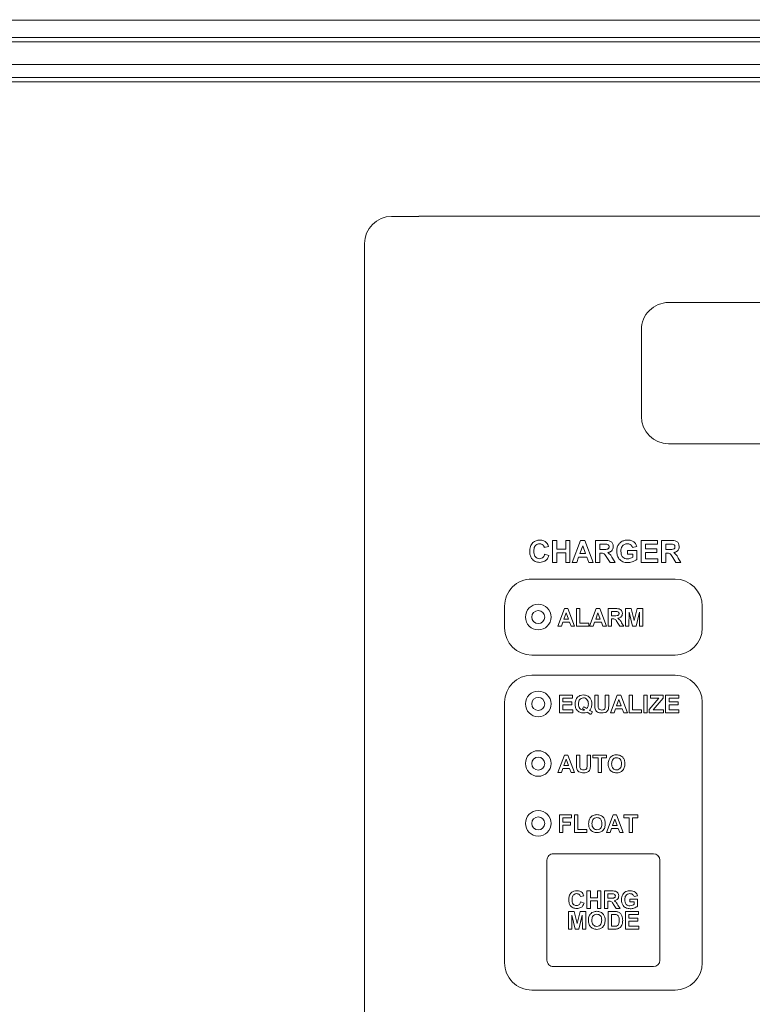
# Model space of a CAD drawing. Header units: inches. Extents: x 0 to 109, y 0 to 85.
# Tile 23 of 60: x 47.06 to 50.43, y 60.87 to 65.4. Entities that reach past the tile are written whole.
import ezdxf

# ---------------------------------------------------------------- set-up
doc = ezdxf.new("R2010")
doc.units = ezdxf.units.IN
doc.header["$MEASUREMENT"] = 0
doc.styles.add('SLDTEXTSTYLE0', font='GOTHIC.TTF', dxfattribs={"width": 0.913})
doc.dimstyles.new('SLDDIMSTYLE0', dxfattribs={"dimtxt": 0.625, "dimasz": 0.65, "dimexe": 0, "dimexo": 0.0625, "dimgap": 0.15625, "dimtad": 0, "dimtih": 1, "dimtoh": 1, "dimrnd": 1e-09, "dimzin": 12, "dimdsep": 46, "dimtxsty": 'SLDTEXTSTYLE0', "dimsah": 1, "dimcen": 0.09, "dimadec": 0, "dimazin": 3, "dimtfac": 1, "dimtofl": 0, "dimtmove": 0, "dimatfit": 3, "dimfxl": 1, "dimfrac": 2, "dimtolj": 1, "dimtzin": 12, "dimarcsym": 0})
doc.dimstyles.new('SLDDIMSTYLE2', dxfattribs={"dimtxt": 0.625, "dimasz": 0.65, "dimexe": 0, "dimexo": 0.0625, "dimgap": 0.15625, "dimtad": 0, "dimtih": 1, "dimtoh": 1, "dimdec": 3, "dimrnd": 1e-09, "dimzin": 4, "dimdsep": 46, "dimtxsty": 'SLDTEXTSTYLE0', "dimblk1": 'NONE', "dimblk2": 'NONE', "dimsah": 1, "dimcen": 0, "dimadec": 0, "dimazin": 1, "dimtfac": 1, "dimtdec": 3, "dimtofl": 0, "dimtmove": 0, "dimatfit": 3, "dimldrblk": 'NONE', "dimfxl": 1, "dimfrac": 2, "dimtolj": 1, "dimtzin": 12, "dimarcsym": 0})

# ---------------------------------------------------------------- blocks, each defined once
blk = doc.blocks.new('_D')
at = {"color": 7, "linetype": 'Continuous', "lineweight": 0, "ltscale": 5}
for p, q in [((39.6763, 61.7881), (39.6763, 71.546)), ((57.9883, 61.7881), (57.9883, 71.546)), ((39.6763, 70.921), (45.7522, 70.921)), ((57.9883, 70.921), (51.2762, 70.921))]:
    blk.add_line(p, q, dxfattribs=at)
for points in [[(39.6763, 70.921), (40.3263, 70.821), (40.3263, 71.021)], [(57.9883, 70.921), (57.3383, 71.021), (57.3383, 70.821)]]:
    blk.add_solid(points, dxfattribs=at)
at = {"color": 7, "linetype": 'Continuous', "lineweight": 0, "ltscale": 5, "char_height": 0.625, "attachment_point": 1, "style": 'SLDTEXTSTYLE0'}
for s, insert in [(' (MTG.)', (48.1155, 71.2637)), ('18.31', (46.0647, 71.2637))]:
    blk.add_mtext(s, dxfattribs=dict(at, insert=insert))
blk = doc.blocks.new('_D_5')
at = {"color": 7, "linetype": 'Continuous', "lineweight": 0, "ltscale": 5}
blk.add_line((59.2861, 62.9704), (60.5361, 62.9704), dxfattribs=at)
at = {"color": 7, "linetype": 'Continuous', "lineweight": 0, "ltscale": 5, "char_height": 0.625, "attachment_point": 1, "style": 'SLDTEXTSTYLE0'}
for s, insert in [('2x', (60.8486, 63.3226)), ('%%c', (61.7105, 63.313)), ('.750', (62.5575, 63.313))]:
    blk.add_mtext(s, dxfattribs=dict(at, insert=insert))
blk = doc.blocks.new('_NONE')

msp = doc.modelspace()

# ---------------------------------------------------------------- linework, layer by layer
at = {"color": 7, "linetype": 'Continuous', "lineweight": 15, "ltscale": 5}
for p, q in [((40.9398, 65.3971), (56.7248, 65.3971)), ((56.7248, 65.3173), (40.9398, 65.3173)), ((42.0298, 65.2973), (56.1798, 65.2973)), ((56.4049, 65.1937), (41.1427, 65.1937)), ((41.0427, 65.1139), (56.4049, 65.1139)), ((56.4049, 65.1339), (41.1427, 65.1339)), ((48.7687, 64.4936), (48.8937, 64.4936)), ((48.8937, 64.4942), (48.8937, 64.4936)), ((54.2687, 64.4936), (48.8937, 64.4942)), ((48.6438, 58.6307), (48.6437, 64.3686)), ((52.9937, 64.0971), (50.0437, 64.0971)), ((49.9187, 63.9721), (49.9187, 63.5721)), ((50.0437, 63.4471), (52.9937, 63.4471)), ((49.5093, 62.9006), (49.5093, 63.0017)), ((49.5093, 63.0017), (49.5288, 63.0017)), ((49.5288, 63.0017), (49.5288, 62.9615)), ((49.5702, 62.9615), (49.5702, 63.0017)), ((49.5702, 63.0017), (49.5897, 63.0017)), ((49.5897, 63.0017), (49.5897, 62.9006)), ((49.6001, 62.9006), (49.6383, 63.0017)), ((49.6383, 63.0017), (49.6589, 63.0017)), ((49.6589, 63.0017), (49.6973, 62.9006)), ((49.7077, 62.9006), (49.7077, 63.0017)), ((49.7077, 63.0017), (49.7501, 63.0017)), ((49.7436, 62.9849), (49.7271, 62.9849)), ((49.7271, 62.9849), (49.7271, 62.9602)), ((49.9177, 63.0017), (49.9929, 63.0017)), ((49.9177, 62.9006), (49.9177, 63.0017)), ((49.9929, 62.9849), (49.9371, 62.9849)), ((49.9371, 62.9849), (49.9371, 62.9628)), ((49.9929, 63.0017), (49.9929, 62.9849)), ((50.011, 62.9006), (50.011, 63.0017)), ((50.011, 63.0017), (50.0534, 63.0017)), ((50.047, 62.9849), (50.0304, 62.9849)), ((50.0304, 62.9849), (50.0304, 62.9602)), ((49.4912, 62.9732), (49.4717, 62.9693)), ((49.473, 62.9382), (49.4925, 62.9317)), ((49.5288, 62.9615), (49.5702, 62.9615)), ((49.5702, 62.9447), (49.5288, 62.9447)), ((49.5288, 62.9447), (49.5288, 62.9006)), ((49.5702, 62.9006), (49.5702, 62.9447)), ((49.6487, 62.9771), (49.6354, 62.9408)), ((49.6354, 62.9408), (49.662, 62.9408)), ((49.662, 62.9408), (49.6487, 62.9771)), ((49.7271, 62.9602), (49.7428, 62.9602)), ((49.7315, 62.9434), (49.7271, 62.9434)), ((49.7271, 62.9434), (49.7271, 62.9006)), ((49.8541, 62.9382), (49.8541, 62.9551)), ((49.8541, 62.9551), (49.8982, 62.9551)), ((49.8788, 62.9382), (49.8541, 62.9382)), ((49.8969, 62.9732), (49.8775, 62.9693)), ((49.8788, 62.925), (49.8788, 62.9382)), ((49.8982, 62.9551), (49.8982, 62.9144)), ((49.9371, 62.9628), (49.989, 62.9628)), ((49.989, 62.946), (49.9371, 62.946)), ((49.9371, 62.946), (49.9371, 62.9175)), ((49.989, 62.9628), (49.989, 62.946)), ((50.0304, 62.9602), (50.0461, 62.9602)), ((50.0348, 62.9434), (50.0304, 62.9434)), ((50.0304, 62.9434), (50.0304, 62.9006)), ((49.5288, 62.9006), (49.5093, 62.9006)), ((49.5897, 62.9006), (49.5702, 62.9006)), ((49.6208, 62.9006), (49.6001, 62.9006)), ((49.6293, 62.9239), (49.6208, 62.9006)), ((49.6681, 62.9239), (49.6293, 62.9239)), ((49.6767, 62.9006), (49.6681, 62.9239)), ((49.6973, 62.9006), (49.6767, 62.9006)), ((49.7271, 62.9006), (49.7077, 62.9006)), ((49.7744, 62.9006), (49.76, 62.9236)), ((49.7971, 62.9006), (49.7744, 62.9006)), ((49.7849, 62.9206), (49.7971, 62.9006)), ((49.9942, 62.9006), (49.9177, 62.9006)), ((49.9371, 62.9175), (49.9942, 62.9175)), ((49.9942, 62.9175), (49.9942, 62.9006)), ((50.0304, 62.9006), (50.011, 62.9006)), ((50.0777, 62.9006), (50.0633, 62.9236)), ((50.1005, 62.9006), (50.0777, 62.9006)), ((50.0882, 62.9206), (50.1005, 62.9006)), ((50.0737, 62.8237), (49.4137, 62.8237)), ((49.2887, 62.6987), (49.2887, 62.5987)), ((49.5336, 62.6068), (49.5642, 62.6877)), ((49.5725, 62.668), (49.5619, 62.6389)), ((49.5642, 62.6877), (49.5806, 62.6877)), ((49.5831, 62.6389), (49.5725, 62.668)), ((49.5806, 62.6877), (49.6114, 62.6068)), ((49.6197, 62.6877), (49.6352, 62.6877)), ((49.6197, 62.6068), (49.6197, 62.6877)), ((49.6352, 62.6877), (49.6352, 62.6203)), ((49.6798, 62.6068), (49.7104, 62.6877)), ((49.7187, 62.668), (49.7081, 62.6389)), ((49.7104, 62.6877), (49.7269, 62.6877)), ((49.7293, 62.6389), (49.7187, 62.668)), ((49.7269, 62.6877), (49.7576, 62.6068)), ((49.7659, 62.6068), (49.7659, 62.6877)), ((49.7659, 62.6877), (49.7998, 62.6877)), ((49.7947, 62.6742), (49.7814, 62.6742)), ((49.7814, 62.6742), (49.7814, 62.6545)), ((49.8457, 62.6068), (49.8457, 62.6877)), ((49.8457, 62.6877), (49.8721, 62.6877)), ((49.8618, 62.6705), (49.8613, 62.6068)), ((49.877, 62.6068), (49.8618, 62.6705)), ((49.8721, 62.6877), (49.8857, 62.6325)), ((49.8857, 62.6325), (49.8993, 62.6877)), ((49.9095, 62.6705), (49.8943, 62.6068)), ((49.8993, 62.6877), (49.9256, 62.6877)), ((49.91, 62.6068), (49.9095, 62.6705)), ((49.9256, 62.6877), (49.9256, 62.6068)), ((50.1987, 62.5987), (50.1987, 62.6987)), ((49.557, 62.6255), (49.5502, 62.6068)), ((49.588, 62.6255), (49.557, 62.6255)), ((49.5619, 62.6389), (49.5831, 62.6389)), ((49.5949, 62.6068), (49.588, 62.6255)), ((49.6352, 62.6203), (49.6767, 62.6203)), ((49.6767, 62.6203), (49.6767, 62.6068)), ((49.7032, 62.6255), (49.6964, 62.6068)), ((49.7343, 62.6255), (49.7032, 62.6255)), ((49.7081, 62.6389), (49.7293, 62.6389)), ((49.7411, 62.6068), (49.7343, 62.6255)), ((49.7814, 62.6545), (49.794, 62.6545)), ((49.7849, 62.641), (49.7814, 62.641)), ((49.7814, 62.641), (49.7814, 62.6068)), ((49.8193, 62.6068), (49.8078, 62.6252)), ((49.8276, 62.6228), (49.8374, 62.6068)), ((49.5502, 62.6068), (49.5336, 62.6068)), ((49.6114, 62.6068), (49.5949, 62.6068)), ((49.6767, 62.6068), (49.6197, 62.6068)), ((49.6964, 62.6068), (49.6798, 62.6068)), ((49.7576, 62.6068), (49.7411, 62.6068)), ((49.7814, 62.6068), (49.7659, 62.6068)), ((49.8374, 62.6068), (49.8193, 62.6068)), ((49.8613, 62.6068), (49.8457, 62.6068)), ((49.8943, 62.6068), (49.877, 62.6068)), ((49.9256, 62.6068), (49.91, 62.6068)), ((49.4137, 62.4737), (50.0737, 62.4737)), ((50.0737, 62.3812), (49.4137, 62.3812)), ((49.2887, 62.2562), (49.2887, 61.0562)), ((49.5419, 62.208), (49.5419, 62.2889)), ((49.5419, 62.2889), (49.602, 62.2889)), ((49.602, 62.2754), (49.5574, 62.2754)), ((49.5574, 62.2754), (49.5574, 62.2578)), ((49.5574, 62.2578), (49.5989, 62.2578)), ((49.5989, 62.2578), (49.5989, 62.2443)), ((49.602, 62.2889), (49.602, 62.2754)), ((49.7037, 62.2889), (49.7192, 62.2889)), ((49.7037, 62.2459), (49.7037, 62.2889)), ((49.7192, 62.2889), (49.7192, 62.245)), ((49.7524, 62.244), (49.7524, 62.2889)), ((49.7524, 62.2889), (49.768, 62.2889)), ((49.768, 62.2889), (49.768, 62.2466)), ((49.7763, 62.208), (49.8068, 62.2889)), ((49.8151, 62.2692), (49.8046, 62.2401)), ((49.8068, 62.2889), (49.8233, 62.2889)), ((49.8258, 62.2401), (49.8151, 62.2692)), ((49.8233, 62.2889), (49.854, 62.208)), ((49.8623, 62.2889), (49.8779, 62.2889)), ((49.8623, 62.208), (49.8623, 62.2889)), ((49.8779, 62.2889), (49.8779, 62.2215)), ((49.9297, 62.208), (49.9297, 62.2889)), ((49.9297, 62.2889), (49.9453, 62.2889)), ((49.9453, 62.2889), (49.9453, 62.208)), ((49.9546, 62.2225), (49.9993, 62.2754)), ((49.9598, 62.2754), (49.9598, 62.2889)), ((49.9598, 62.2889), (50.0189, 62.2889)), ((49.9993, 62.2754), (49.9598, 62.2754)), ((50.0189, 62.2754), (49.9734, 62.2215)), ((50.0189, 62.2889), (50.0189, 62.2754)), ((50.0303, 62.2889), (50.0905, 62.2889)), ((50.0303, 62.208), (50.0303, 62.2889)), ((50.0905, 62.2754), (50.0459, 62.2754)), ((50.0459, 62.2754), (50.0459, 62.2578)), ((50.0459, 62.2578), (50.0874, 62.2578)), ((50.0874, 62.2578), (50.0874, 62.2443)), ((50.0905, 62.2889), (50.0905, 62.2754)), ((50.1987, 61.0562), (50.1987, 62.2562)), ((49.5989, 62.2443), (49.5574, 62.2443)), ((49.5574, 62.2443), (49.5574, 62.2215)), ((49.5574, 62.2215), (49.6031, 62.2215)), ((49.6031, 62.2215), (49.6031, 62.208)), ((49.6477, 62.2256), (49.6522, 62.235)), ((49.6933, 62.2121), (49.6873, 62.2007)), ((49.7997, 62.2267), (49.7929, 62.208)), ((49.8307, 62.2267), (49.7997, 62.2267)), ((49.8046, 62.2401), (49.8258, 62.2401)), ((49.8375, 62.208), (49.8307, 62.2267)), ((49.8779, 62.2215), (49.9194, 62.2215)), ((49.9194, 62.2215), (49.9194, 62.208)), ((49.9546, 62.208), (49.9546, 62.2225)), ((49.9734, 62.2215), (50.02, 62.2215)), ((50.02, 62.2215), (50.02, 62.208)), ((50.0874, 62.2443), (50.0459, 62.2443)), ((50.0459, 62.2443), (50.0459, 62.2215)), ((50.0459, 62.2215), (50.0915, 62.2215)), ((50.0915, 62.2215), (50.0915, 62.208)), ((49.6031, 62.208), (49.5419, 62.208)), ((49.7929, 62.208), (49.7763, 62.208)), ((49.854, 62.208), (49.8375, 62.208)), ((49.9194, 62.208), (49.8623, 62.208)), ((49.9453, 62.208), (49.9297, 62.208)), ((50.02, 62.208), (49.9546, 62.208)), ((50.0915, 62.208), (50.0303, 62.208)), ((49.5336, 61.9324), (49.5642, 62.0133)), ((49.5725, 61.9936), (49.5619, 61.9645)), ((49.5642, 62.0133), (49.5806, 62.0133)), ((49.5831, 61.9645), (49.5725, 61.9936)), ((49.5806, 62.0133), (49.6114, 61.9324)), ((49.6197, 62.0133), (49.6352, 62.0133)), ((49.6197, 61.9703), (49.6197, 62.0133)), ((49.6352, 62.0133), (49.6352, 61.9694)), ((49.6684, 61.9684), (49.6684, 62.0133)), ((49.6684, 62.0133), (49.684, 62.0133)), ((49.684, 62.0133), (49.684, 61.971)), ((49.6954, 61.9998), (49.6954, 62.0133)), ((49.6954, 62.0133), (49.7586, 62.0133)), ((49.7192, 61.9998), (49.6954, 61.9998)), ((49.7192, 61.9324), (49.7192, 61.9998)), ((49.7586, 61.9998), (49.7348, 61.9998)), ((49.7348, 61.9998), (49.7348, 61.9324)), ((49.7586, 62.0133), (49.7586, 61.9998)), ((49.557, 61.9511), (49.5502, 61.9324)), ((49.588, 61.9511), (49.557, 61.9511)), ((49.5619, 61.9645), (49.5831, 61.9645)), ((49.5949, 61.9324), (49.588, 61.9511)), ((49.5502, 61.9324), (49.5336, 61.9324)), ((49.6114, 61.9324), (49.5949, 61.9324)), ((49.7348, 61.9324), (49.7192, 61.9324)), ((49.5419, 61.6568), (49.5419, 61.7377)), ((49.5419, 61.7377), (49.5968, 61.7377)), ((49.5968, 61.7242), (49.5574, 61.7242)), ((49.5574, 61.7242), (49.5574, 61.7045)), ((49.5968, 61.7377), (49.5968, 61.7242)), ((49.6103, 61.6568), (49.6103, 61.7377)), ((49.6103, 61.7377), (49.6259, 61.7377)), ((49.6259, 61.7377), (49.6259, 61.6703)), ((49.7576, 61.6568), (49.7882, 61.7377)), ((49.7965, 61.718), (49.7859, 61.6889)), ((49.7882, 61.7377), (49.8047, 61.7377)), ((49.8071, 61.6889), (49.7965, 61.718)), ((49.8047, 61.7377), (49.8354, 61.6568)), ((49.8385, 61.7242), (49.8385, 61.7377)), ((49.8385, 61.7377), (49.9017, 61.7377)), ((49.8623, 61.7242), (49.8385, 61.7242)), ((49.8623, 61.6568), (49.8623, 61.7242)), ((49.9017, 61.7242), (49.8779, 61.7242)), ((49.8779, 61.7242), (49.8779, 61.6568)), ((49.9017, 61.7377), (49.9017, 61.7242)), ((49.5574, 61.7045), (49.5917, 61.7045)), ((49.5917, 61.691), (49.5574, 61.691)), ((49.5574, 61.691), (49.5574, 61.6568)), ((49.5917, 61.7045), (49.5917, 61.691)), ((49.6259, 61.6703), (49.6674, 61.6703)), ((49.6674, 61.6703), (49.6674, 61.6568)), ((49.781, 61.6755), (49.7742, 61.6568)), ((49.8121, 61.6755), (49.781, 61.6755)), ((49.7859, 61.6889), (49.8071, 61.6889)), ((49.8189, 61.6568), (49.8121, 61.6755)), ((49.5574, 61.6568), (49.5419, 61.6568)), ((49.6674, 61.6568), (49.6103, 61.6568)), ((49.7742, 61.6568), (49.7576, 61.6568)), ((49.8354, 61.6568), (49.8189, 61.6568)), ((49.8779, 61.6568), (49.8623, 61.6568)), ((49.9737, 61.5587), (49.5137, 61.5587)), ((49.4837, 61.5287), (49.4837, 61.0687)), ((50.0037, 61.0687), (50.0037, 61.5287)), ((49.6535, 61.3645), (49.638, 61.3614)), ((49.668, 61.3064), (49.668, 61.3873)), ((49.668, 61.3873), (49.6836, 61.3873)), ((49.6836, 61.3873), (49.6836, 61.3551)), ((49.6836, 61.3551), (49.7168, 61.3551)), ((49.7168, 61.3551), (49.7168, 61.3873)), ((49.7168, 61.3873), (49.7323, 61.3873)), ((49.7323, 61.3873), (49.7323, 61.3064)), ((49.7489, 61.3064), (49.7489, 61.3873)), ((49.7489, 61.3873), (49.7829, 61.3873)), ((49.7777, 61.3738), (49.7645, 61.3738)), ((49.7645, 61.3738), (49.7645, 61.3541)), ((49.7645, 61.3541), (49.777, 61.3541)), ((49.8661, 61.3365), (49.8661, 61.35)), ((49.8661, 61.35), (49.9014, 61.35)), ((49.9003, 61.3645), (49.8848, 61.3614)), ((49.9014, 61.35), (49.9014, 61.3175)), ((49.639, 61.3365), (49.6546, 61.3313)), ((49.6836, 61.3064), (49.668, 61.3064)), ((49.7168, 61.3417), (49.6836, 61.3417)), ((49.6836, 61.3417), (49.6836, 61.3064)), ((49.7168, 61.3064), (49.7168, 61.3417)), ((49.7323, 61.3064), (49.7168, 61.3064)), ((49.7645, 61.3064), (49.7489, 61.3064)), ((49.768, 61.3406), (49.7645, 61.3406)), ((49.7645, 61.3406), (49.7645, 61.3064)), ((49.8023, 61.3064), (49.7908, 61.3248)), ((49.8205, 61.3064), (49.8023, 61.3064)), ((49.8107, 61.3224), (49.8205, 61.3064)), ((49.8858, 61.3365), (49.8661, 61.3365)), ((49.8858, 61.3259), (49.8858, 61.3365)), ((49.5825, 61.2117), (49.5825, 61.2926)), ((49.5825, 61.2926), (49.6088, 61.2926)), ((49.5986, 61.2754), (49.598, 61.2117)), ((49.6137, 61.2117), (49.5986, 61.2754)), ((49.6088, 61.2926), (49.6224, 61.2374)), ((49.6224, 61.2374), (49.636, 61.2926)), ((49.6463, 61.2754), (49.6311, 61.2117)), ((49.636, 61.2926), (49.6623, 61.2926)), ((49.6468, 61.2117), (49.6463, 61.2754)), ((49.6623, 61.2926), (49.6623, 61.2117)), ((49.765, 61.2926), (49.7947, 61.2926)), ((49.765, 61.2117), (49.765, 61.2926)), ((49.7883, 61.2791), (49.7806, 61.2791)), ((49.7806, 61.2791), (49.7806, 61.2252)), ((49.8459, 61.2926), (49.906, 61.2926)), ((49.8459, 61.2117), (49.8459, 61.2926)), ((49.906, 61.2791), (49.8615, 61.2791)), ((49.8615, 61.2791), (49.8615, 61.2615)), ((49.8615, 61.2615), (49.9029, 61.2615)), ((49.9029, 61.2615), (49.9029, 61.248)), ((49.906, 61.2926), (49.906, 61.2791)), ((49.7806, 61.2252), (49.7934, 61.2252)), ((49.9029, 61.248), (49.8615, 61.248)), ((49.8615, 61.248), (49.8615, 61.2252)), ((49.8615, 61.2252), (49.9071, 61.2252)), ((49.9071, 61.2252), (49.9071, 61.2117)), ((49.598, 61.2117), (49.5825, 61.2117)), ((49.6311, 61.2117), (49.6137, 61.2117)), ((49.6623, 61.2117), (49.6468, 61.2117)), ((49.7955, 61.2117), (49.765, 61.2117)), ((49.9071, 61.2117), (49.8459, 61.2117)), ((49.5137, 61.0387), (49.9737, 61.0387)), ((49.4137, 60.9312), (50.0737, 60.9312))]:
    msp.add_line(p, q, dxfattribs=at)
at = {"color": 7, "linetype": 'Continuous', "lineweight": 15, "ltscale": 25}
for centre, radius in [((49.4437, 62.6487), 0.059), ((49.4437, 62.6487), 0.03), ((49.4437, 62.2487), 0.059), ((49.4437, 62.2487), 0.03), ((49.4437, 61.9743), 0.059), ((49.4437, 61.9737), 0.03), ((49.4437, 61.6987), 0.059), ((49.4437, 61.6987), 0.03)]:
    msp.add_circle(centre, radius, dxfattribs=at)
for centre, radius, start, end in [((48.7687, 64.3686), 0.125, 90.0063, 180.0004), ((50.0437, 63.9721), 0.125, 90.0004, 180.0004), ((50.0437, 63.5721), 0.125, 180.0004, 270.0004), ((49.4137, 62.6987), 0.125, 90.0008, 180.0008), ((50.0737, 62.6987), 0.125, 0.0008, 90.0008), ((49.4137, 62.5987), 0.125, 180.0008, 270.0008), ((50.0737, 62.5987), 0.125, 270.0008, 0.0008), ((49.4137, 62.2562), 0.125, 90.0008, 180.0004), ((50.0737, 62.2562), 0.125, 0.0008, 90.0008), ((49.5137, 61.5287), 0.03, 90.0004, 180.0004), ((49.9737, 61.5287), 0.03, 0.0008, 90.0004), ((49.4137, 61.0562), 0.125, 180.0004, 270.0008), ((49.5137, 61.0687), 0.03, 180.0004, 270.0008), ((49.9737, 61.0687), 0.03, 270.0008, 0.0008), ((50.0737, 61.0562), 0.125, 270.0008, 0.0008)]:
    msp.add_arc(centre, radius, start, end, dxfattribs=at)
at = {"color": 7, "linetype": 'Continuous', "lineweight": 15, "ltscale": 5}
for points, knots in [([(49.4043, 62.9509), (49.4048, 62.9584), (49.4057, 62.9732), (49.417, 62.9914), (49.4336, 63.0017), (49.4453, 63.0026), (49.4511, 63.003)], [0, 0, 0, 0, 0.280688, 0.559622, 0.779535, 1, 1, 1, 1]), ([(49.4498, 62.9862), (49.4467, 62.9859), (49.4407, 62.9855), (49.4327, 62.9807), (49.4246, 62.9701), (49.4241, 62.9597), (49.4238, 62.9524)], [0, 0, 0, 0, 0.18715, 0.37398, 0.560738, 1, 1, 1, 1]), ([(49.4717, 62.9693), (49.4708, 62.972), (49.469, 62.9774), (49.4631, 62.9828), (49.4564, 62.9858), (49.452, 62.986), (49.4498, 62.9862)], [0, 0, 0, 0, 0.27983, 0.559275, 0.779493, 1, 1, 1, 1]), ([(49.4511, 63.003), (49.4573, 63.0026), (49.4684, 63.0018), (49.4771, 62.995), (49.4809, 62.992)], [0, 0, 0, 0, 0.559913, 1, 1, 1, 1]), ([(49.4809, 62.992), (49.4835, 62.9888), (49.4881, 62.9832), (49.4902, 62.9763), (49.4912, 62.9732)], [0, 0, 0, 0, 0.55896, 1, 1, 1, 1]), ([(49.7591, 62.9845), (49.7562, 62.9847), (49.7511, 62.9849), (49.7459, 62.9849), (49.7436, 62.9849)], [0, 0, 0, 0, 0.559921, 1, 1, 1, 1]), ([(49.7501, 63.0017), (49.7547, 63.0017), (49.7638, 63.0015), (49.7755, 62.9991), (49.7827, 62.993), (49.7879, 62.9853), (49.7888, 62.9783), (49.7893, 62.9737)], [0, 0, 0, 0, 0.2511382, 0.5005379, 0.6257426, 0.7510544, 1, 1, 1, 1]), ([(49.7699, 62.9728), (49.7697, 62.9745), (49.7695, 62.9778), (49.7658, 62.9828), (49.7616, 62.9839), (49.7591, 62.9845)], [0, 0, 0, 0, 0.281084, 0.561281, 1, 1, 1, 1]), ([(49.8049, 62.9515), (49.8052, 62.9567), (49.8059, 62.9672), (49.8115, 62.9809), (49.82, 62.9916), (49.827, 62.9959), (49.8305, 62.998)], [0, 0, 0, 0, 0.280146, 0.55998, 0.779944, 1, 1, 1, 1]), ([(49.8542, 62.9862), (49.8494, 62.9857), (49.8397, 62.9848), (49.8292, 62.9753), (49.8248, 62.9636), (49.8245, 62.9561), (49.8243, 62.9523)], [0, 0, 0, 0, 0.279802, 0.558331, 0.778826, 1, 1, 1, 1]), ([(49.8305, 62.998), (49.8349, 62.9997), (49.8426, 63.0027), (49.8508, 63.0029), (49.8544, 63.003)], [0, 0, 0, 0, 0.559238, 1, 1, 1, 1]), ([(49.8775, 62.9693), (49.8764, 62.9721), (49.8744, 62.9775), (49.8681, 62.983), (49.861, 62.9858), (49.8565, 62.9861), (49.8542, 62.9862)], [0, 0, 0, 0, 0.279821, 0.559279, 0.779466, 1, 1, 1, 1]), ([(49.8544, 63.003), (49.8598, 63.0028), (49.8704, 63.0023), (49.8842, 62.9958), (49.8933, 62.9853), (49.8957, 62.9772), (49.8969, 62.9732)], [0, 0, 0, 0, 0.280674, 0.55986, 0.779759, 1, 1, 1, 1]), ([(50.0624, 62.9845), (50.0595, 62.9847), (50.0544, 62.9849), (50.0492, 62.9849), (50.047, 62.9849)], [0, 0, 0, 0, 0.559921, 1, 1, 1, 1]), ([(50.0534, 63.0017), (50.058, 63.0017), (50.0672, 63.0015), (50.0789, 62.9991), (50.086, 62.993), (50.0913, 62.9853), (50.0921, 62.9783), (50.0927, 62.9737)], [0, 0, 0, 0, 0.251138, 0.500538, 0.625743, 0.751054, 1, 1, 1, 1]), ([(50.0732, 62.9728), (50.0731, 62.9745), (50.0728, 62.9778), (50.0691, 62.9828), (50.065, 62.9839), (50.0624, 62.9845)], [0, 0, 0, 0, 0.281084, 0.561281, 1, 1, 1, 1]), ([(49.4504, 62.9006), (49.4432, 62.9014), (49.4288, 62.903), (49.413, 62.9169), (49.4053, 62.934), (49.4046, 62.9453), (49.4043, 62.9509)], [0, 0, 0, 0, 0.2795713, 0.5587081, 0.7790526, 1, 1, 1, 1]), ([(49.4238, 62.9524), (49.4239, 62.9478), (49.4242, 62.9386), (49.4289, 62.9262), (49.4387, 62.9186), (49.446, 62.9178), (49.4496, 62.9175)], [0, 0, 0, 0, 0.281346, 0.560537, 0.780083, 1, 1, 1, 1]), ([(49.4496, 62.9175), (49.4528, 62.9178), (49.4592, 62.9184), (49.4688, 62.9255), (49.4714, 62.9334), (49.473, 62.9382)], [0, 0, 0, 0, 0.280473, 0.560455, 1, 1, 1, 1]), ([(49.76, 62.9236), (49.758, 62.9263), (49.7539, 62.9319), (49.7482, 62.9399), (49.7396, 62.9434), (49.7342, 62.9434), (49.7315, 62.9434)], [0, 0, 0, 0, 0.280952, 0.561253, 0.779439, 1, 1, 1, 1]), ([(49.7428, 62.9602), (49.7485, 62.96), (49.7556, 62.9598), (49.764, 62.962), (49.7674, 62.9647), (49.7696, 62.9685), (49.7698, 62.9714), (49.7699, 62.9728)], [0, 0, 0, 0, 0.5009076, 0.6257176, 0.7503646, 0.8750206, 1, 1, 1, 1]), ([(49.7893, 62.9737), (49.789, 62.9698), (49.7883, 62.962), (49.7817, 62.9528), (49.773, 62.9477), (49.767, 62.9465), (49.764, 62.9459)], [0, 0, 0, 0, 0.279943, 0.558974, 0.779184, 1, 1, 1, 1]), ([(49.764, 62.9459), (49.7687, 62.9419), (49.7773, 62.9347), (49.7825, 62.9249), (49.7849, 62.9206)], [0, 0, 0, 0, 0.558188, 1, 1, 1, 1]), ([(49.8555, 62.8993), (49.8478, 62.9), (49.8325, 62.9014), (49.8147, 62.9153), (49.8063, 62.9335), (49.8054, 62.9455), (49.8049, 62.9515)], [0, 0, 0, 0, 0.280091, 0.558748, 0.779191, 1, 1, 1, 1]), ([(49.8243, 62.9523), (49.8246, 62.9474), (49.825, 62.9375), (49.8315, 62.9247), (49.8424, 62.9172), (49.8502, 62.9165), (49.8541, 62.9162)], [0, 0, 0, 0, 0.281036, 0.560006, 0.779769, 1, 1, 1, 1]), ([(50.0633, 62.9236), (50.0613, 62.9263), (50.0572, 62.9319), (50.0515, 62.9399), (50.043, 62.9434), (50.0375, 62.9434), (50.0348, 62.9434)], [0, 0, 0, 0, 0.280952, 0.561253, 0.779439, 1, 1, 1, 1]), ([(50.0461, 62.9602), (50.0518, 62.96), (50.059, 62.9598), (50.0673, 62.962), (50.0708, 62.9647), (50.073, 62.9685), (50.0731, 62.9714), (50.0732, 62.9728)], [0, 0, 0, 0, 0.5009076, 0.6257176, 0.7503646, 0.8750206, 1, 1, 1, 1]), ([(50.0927, 62.9737), (50.0923, 62.9698), (50.0917, 62.962), (50.0851, 62.9528), (50.0763, 62.9477), (50.0703, 62.9465), (50.0673, 62.9459)], [0, 0, 0, 0, 0.279943, 0.558974, 0.779184, 1, 1, 1, 1]), ([(50.0673, 62.9459), (50.0721, 62.9419), (50.0806, 62.9347), (50.0859, 62.9249), (50.0882, 62.9206)], [0, 0, 0, 0, 0.558188, 1, 1, 1, 1]), ([(49.4925, 62.9317), (49.4907, 62.9267), (49.4871, 62.9167), (49.4728, 62.9029), (49.4589, 62.9015), (49.4504, 62.9006)], [0, 0, 0, 0, 0.281276, 0.561399, 1, 1, 1, 1]), ([(49.8541, 62.9162), (49.8591, 62.9168), (49.868, 62.9179), (49.8755, 62.9228), (49.8788, 62.925)], [0, 0, 0, 0, 0.559098, 1, 1, 1, 1]), ([(49.8982, 62.9144), (49.8909, 62.9097), (49.8779, 62.9011), (49.8624, 62.8999), (49.8555, 62.8993)], [0, 0, 0, 0, 0.558963, 1, 1, 1, 1]), ([(49.794, 62.6545), (49.7985, 62.6543), (49.8043, 62.6542), (49.8109, 62.6559), (49.8137, 62.6581), (49.8154, 62.6611), (49.8156, 62.6634), (49.8157, 62.6646)], [0, 0, 0, 0, 0.500908, 0.625718, 0.750365, 0.875021, 1, 1, 1, 1]), ([(49.807, 62.6739), (49.8047, 62.674), (49.8006, 62.6742), (49.7965, 62.6742), (49.7947, 62.6742)], [0, 0, 0, 0, 0.559921, 1, 1, 1, 1]), ([(49.7998, 62.6877), (49.8035, 62.6876), (49.8108, 62.6875), (49.8202, 62.6856), (49.8259, 62.6807), (49.8301, 62.6746), (49.8308, 62.669), (49.8312, 62.6653)], [0, 0, 0, 0, 0.251138, 0.500538, 0.625743, 0.751054, 1, 1, 1, 1]), ([(49.8157, 62.6646), (49.8156, 62.6659), (49.8153, 62.6685), (49.8124, 62.6725), (49.8091, 62.6734), (49.807, 62.6739)], [0, 0, 0, 0, 0.2810837, 0.5612808, 1, 1, 1, 1]), ([(49.8312, 62.6653), (49.831, 62.6622), (49.8304, 62.6559), (49.8252, 62.6485), (49.8181, 62.6445), (49.8133, 62.6435), (49.8109, 62.643)], [0, 0, 0, 0, 0.279943, 0.558974, 0.779184, 1, 1, 1, 1]), ([(49.8078, 62.6252), (49.8048, 62.6301), (49.8008, 62.6369), (49.7915, 62.6411), (49.7871, 62.641), (49.7849, 62.641)], [0, 0, 0, 0, 0.5609861, 0.7793046, 1, 1, 1, 1]), ([(49.8109, 62.643), (49.8147, 62.6398), (49.8216, 62.6341), (49.8258, 62.6263), (49.8276, 62.6228)], [0, 0, 0, 0, 0.558188, 1, 1, 1, 1]), ([(49.6134, 62.2484), (49.6138, 62.2545), (49.6146, 62.2665), (49.624, 62.2811), (49.6378, 62.2889), (49.6472, 62.2896), (49.6519, 62.2899)], [0, 0, 0, 0, 0.280611, 0.559473, 0.779376, 1, 1, 1, 1]), ([(49.6518, 62.2764), (49.648, 62.276), (49.6404, 62.2751), (49.6301, 62.2647), (49.6294, 62.2547), (49.629, 62.2486)], [0, 0, 0, 0, 0.280274, 0.559935, 1, 1, 1, 1]), ([(49.6746, 62.2484), (49.6745, 62.2522), (49.6741, 62.2598), (49.6692, 62.2697), (49.6609, 62.2756), (49.6549, 62.2762), (49.6518, 62.2764)], [0, 0, 0, 0, 0.281125, 0.560142, 0.779815, 1, 1, 1, 1]), ([(49.6519, 62.2899), (49.6579, 62.2894), (49.6699, 62.2883), (49.6833, 62.277), (49.6894, 62.2627), (49.6899, 62.2534), (49.6902, 62.2487)], [0, 0, 0, 0, 0.279931, 0.558662, 0.778972, 1, 1, 1, 1]), ([(49.6523, 62.207), (49.6462, 62.2075), (49.6341, 62.2085), (49.6204, 62.2198), (49.6142, 62.2342), (49.6137, 62.2437), (49.6134, 62.2484)], [0, 0, 0, 0, 0.280094, 0.55863, 0.778953, 1, 1, 1, 1]), ([(49.629, 62.2486), (49.6292, 62.2449), (49.6295, 62.2373), (49.6341, 62.2276), (49.642, 62.2214), (49.648, 62.2208), (49.651, 62.2204)], [0, 0, 0, 0, 0.281112, 0.560283, 0.780117, 1, 1, 1, 1]), ([(49.6576, 62.2215), (49.6558, 62.2224), (49.6526, 62.224), (49.6492, 62.2251), (49.6477, 62.2256)], [0, 0, 0, 0, 0.55996, 1, 1, 1, 1]), ([(49.651, 62.2204), (49.6522, 62.2205), (49.6545, 62.2206), (49.6567, 62.2212), (49.6576, 62.2215)], [0, 0, 0, 0, 0.5598891, 1, 1, 1, 1]), ([(49.6522, 62.235), (49.6552, 62.2338), (49.6605, 62.2318), (49.6653, 62.2286), (49.6674, 62.2272)], [0, 0, 0, 0, 0.5598598, 1, 1, 1, 1]), ([(49.6695, 62.2104), (49.6664, 62.2093), (49.6608, 62.2073), (49.6549, 62.207), (49.6523, 62.207)], [0, 0, 0, 0, 0.5596432, 1, 1, 1, 1]), ([(49.6674, 62.2272), (49.6698, 62.2308), (49.6742, 62.2372), (49.6745, 62.2449), (49.6746, 62.2484)], [0, 0, 0, 0, 0.5579018, 1, 1, 1, 1]), ([(49.6802, 62.2035), (49.6782, 62.2048), (49.6746, 62.207), (49.671, 62.2094), (49.6695, 62.2104)], [0, 0, 0, 0, 0.559954, 1, 1, 1, 1]), ([(49.6873, 62.2305), (49.6863, 62.2282), (49.6845, 62.224), (49.6816, 62.2205), (49.6804, 62.2189)], [0, 0, 0, 0, 0.559768, 1, 1, 1, 1]), ([(49.6804, 62.2189), (49.6827, 62.2174), (49.6868, 62.2147), (49.6913, 62.2129), (49.6933, 62.2121)], [0, 0, 0, 0, 0.559937, 1, 1, 1, 1]), ([(49.6902, 62.2487), (49.6901, 62.2452), (49.6899, 62.239), (49.6881, 62.2331), (49.6873, 62.2305)], [0, 0, 0, 0, 0.56001, 1, 1, 1, 1]), ([(49.7053, 62.2255), (49.7047, 62.2293), (49.7037, 62.236), (49.7037, 62.2429), (49.7037, 62.2459)], [0, 0, 0, 0, 0.559743, 1, 1, 1, 1]), ([(49.7368, 62.207), (49.733, 62.207), (49.7256, 62.2072), (49.7157, 62.2107), (49.7084, 62.2172), (49.7063, 62.2227), (49.7053, 62.2255)], [0, 0, 0, 0, 0.28103, 0.560407, 0.780283, 1, 1, 1, 1]), ([(49.7192, 62.245), (49.7192, 62.2425), (49.7192, 62.2379), (49.7196, 62.2334), (49.7199, 62.2314)], [0, 0, 0, 0, 0.56018, 1, 1, 1, 1]), ([(49.7199, 62.2314), (49.7205, 62.2295), (49.7219, 62.2257), (49.7279, 62.2211), (49.7331, 62.2207), (49.7363, 62.2204)], [0, 0, 0, 0, 0.280066, 0.560124, 1, 1, 1, 1]), ([(49.7363, 62.2204), (49.7392, 62.2206), (49.7435, 62.2208), (49.7483, 62.2239), (49.7519, 62.2284), (49.7523, 62.2357), (49.7524, 62.2413), (49.7524, 62.244)], [0, 0, 0, 0, 0.249624, 0.37455, 0.499562, 0.749, 1, 1, 1, 1]), ([(49.768, 62.2466), (49.7681, 62.2411), (49.7683, 62.2302), (49.7631, 62.2146), (49.7498, 62.2075), (49.7411, 62.2071), (49.7368, 62.207)], [0, 0, 0, 0, 0.28222, 0.55919, 0.778866, 1, 1, 1, 1]), ([(49.6873, 62.2007), (49.686, 62.2012), (49.6835, 62.2019), (49.6812, 62.203), (49.6802, 62.2035)], [0, 0, 0, 0, 0.559851, 1, 1, 1, 1]), ([(49.7659, 61.9724), (49.766, 61.9763), (49.7662, 61.9833), (49.7685, 61.99), (49.7695, 61.9929)], [0, 0, 0, 0, 0.560171, 1, 1, 1, 1]), ([(49.7695, 61.9929), (49.7719, 61.9972), (49.7762, 62.0049), (49.7838, 62.0092), (49.7871, 62.0111)], [0, 0, 0, 0, 0.5599557, 1, 1, 1, 1]), ([(49.8043, 62.0008), (49.8005, 62.0004), (49.7928, 61.9995), (49.7825, 61.989), (49.7819, 61.979), (49.7814, 61.9729)], [0, 0, 0, 0, 0.280278, 0.559877, 1, 1, 1, 1]), ([(49.7871, 62.0111), (49.7902, 62.0122), (49.7957, 62.0141), (49.8016, 62.0142), (49.8041, 62.0143)], [0, 0, 0, 0, 0.559564, 1, 1, 1, 1]), ([(49.8041, 62.0143), (49.8102, 62.0138), (49.8222, 62.0126), (49.8356, 62.0012), (49.8419, 61.9869), (49.8424, 61.9774), (49.8426, 61.9727)], [0, 0, 0, 0, 0.279831, 0.558669, 0.779006, 1, 1, 1, 1]), ([(49.8271, 61.9731), (49.8269, 61.9769), (49.8266, 61.9845), (49.8217, 61.9943), (49.8133, 62.0001), (49.8073, 62.0006), (49.8043, 62.0008)], [0, 0, 0, 0, 0.281087, 0.560013, 0.779691, 1, 1, 1, 1]), ([(49.6213, 61.9499), (49.6207, 61.9537), (49.6197, 61.9604), (49.6197, 61.9673), (49.6197, 61.9703)], [0, 0, 0, 0, 0.559743, 1, 1, 1, 1]), ([(49.6528, 61.9314), (49.649, 61.9314), (49.6416, 61.9316), (49.6317, 61.9351), (49.6244, 61.9416), (49.6223, 61.9471), (49.6213, 61.9499)], [0, 0, 0, 0, 0.28103, 0.560407, 0.780283, 1, 1, 1, 1]), ([(49.6352, 61.9694), (49.6352, 61.9669), (49.6352, 61.9623), (49.6356, 61.9578), (49.6359, 61.9558)], [0, 0, 0, 0, 0.56018, 1, 1, 1, 1]), ([(49.6359, 61.9558), (49.6365, 61.9539), (49.6379, 61.9501), (49.6439, 61.9455), (49.6491, 61.9451), (49.6523, 61.9448)], [0, 0, 0, 0, 0.280066, 0.560124, 1, 1, 1, 1]), ([(49.6523, 61.9448), (49.6552, 61.945), (49.6595, 61.9452), (49.6643, 61.9483), (49.6679, 61.9528), (49.6683, 61.9601), (49.6684, 61.9657), (49.6684, 61.9684)], [0, 0, 0, 0, 0.249624, 0.37455, 0.499562, 0.749, 1, 1, 1, 1]), ([(49.684, 61.971), (49.6841, 61.9655), (49.6843, 61.9546), (49.6791, 61.939), (49.6658, 61.9319), (49.6571, 61.9315), (49.6528, 61.9314)], [0, 0, 0, 0, 0.28222, 0.55919, 0.778866, 1, 1, 1, 1]), ([(49.8044, 61.9314), (49.7984, 61.9319), (49.7865, 61.933), (49.773, 61.9442), (49.7667, 61.9583), (49.7661, 61.9677), (49.7659, 61.9724)], [0, 0, 0, 0, 0.279942, 0.558704, 0.779045, 1, 1, 1, 1]), ([(49.7814, 61.9729), (49.7816, 61.9691), (49.782, 61.9614), (49.7871, 61.9517), (49.7953, 61.9457), (49.8013, 61.9451), (49.8043, 61.9448)], [0, 0, 0, 0, 0.281021, 0.560116, 0.779939, 1, 1, 1, 1]), ([(49.8043, 61.9448), (49.8082, 61.9453), (49.8159, 61.9463), (49.826, 61.957), (49.8267, 61.967), (49.8271, 61.9731)], [0, 0, 0, 0, 0.279991, 0.559768, 1, 1, 1, 1]), ([(49.8426, 61.9727), (49.8422, 61.9667), (49.8414, 61.9548), (49.832, 61.9403), (49.8184, 61.9324), (49.8091, 61.9317), (49.8044, 61.9314)], [0, 0, 0, 0, 0.280551, 0.559488, 0.779434, 1, 1, 1, 1]), ([(49.6757, 61.6968), (49.6758, 61.7007), (49.676, 61.7077), (49.6783, 61.7144), (49.6793, 61.7173)], [0, 0, 0, 0, 0.560171, 1, 1, 1, 1]), ([(49.6793, 61.7173), (49.6817, 61.7216), (49.6859, 61.7293), (49.6935, 61.7336), (49.6969, 61.7355)], [0, 0, 0, 0, 0.559956, 1, 1, 1, 1]), ([(49.7141, 61.7252), (49.7103, 61.7248), (49.7026, 61.7239), (49.6923, 61.7134), (49.6916, 61.7034), (49.6912, 61.6973)], [0, 0, 0, 0, 0.280278, 0.559877, 1, 1, 1, 1]), ([(49.6969, 61.7355), (49.7, 61.7366), (49.7055, 61.7385), (49.7114, 61.7386), (49.7139, 61.7387)], [0, 0, 0, 0, 0.559564, 1, 1, 1, 1]), ([(49.7139, 61.7387), (49.72, 61.7381), (49.732, 61.737), (49.7454, 61.7256), (49.7517, 61.7113), (49.7522, 61.7018), (49.7524, 61.6971)], [0, 0, 0, 0, 0.279831, 0.558669, 0.779006, 1, 1, 1, 1]), ([(49.7369, 61.6975), (49.7367, 61.7013), (49.7364, 61.7089), (49.7315, 61.7187), (49.7231, 61.7245), (49.7171, 61.725), (49.7141, 61.7252)], [0, 0, 0, 0, 0.281087, 0.560013, 0.779691, 1, 1, 1, 1]), ([(49.7142, 61.6558), (49.7082, 61.6563), (49.6962, 61.6574), (49.6828, 61.6686), (49.6764, 61.6827), (49.6759, 61.6921), (49.6757, 61.6968)], [0, 0, 0, 0, 0.279942, 0.558704, 0.779045, 1, 1, 1, 1]), ([(49.6912, 61.6973), (49.6914, 61.6935), (49.6918, 61.6858), (49.6969, 61.6761), (49.7051, 61.6701), (49.7111, 61.6695), (49.7141, 61.6692)], [0, 0, 0, 0, 0.281021, 0.560116, 0.779939, 1, 1, 1, 1]), ([(49.7141, 61.6692), (49.718, 61.6697), (49.7257, 61.6707), (49.7357, 61.6814), (49.7364, 61.6914), (49.7369, 61.6975)], [0, 0, 0, 0, 0.279991, 0.559768, 1, 1, 1, 1]), ([(49.7524, 61.6971), (49.752, 61.6911), (49.7512, 61.6792), (49.7418, 61.6647), (49.7282, 61.6568), (49.7188, 61.6561), (49.7142, 61.6558)], [0, 0, 0, 0, 0.280551, 0.559488, 0.779434, 1, 1, 1, 1]), ([(49.584, 61.3467), (49.5844, 61.3526), (49.5851, 61.3645), (49.5942, 61.379), (49.6075, 61.3872), (49.6168, 61.388), (49.6215, 61.3883)], [0, 0, 0, 0, 0.280688, 0.559622, 0.779535, 1, 1, 1, 1]), ([(49.6204, 61.3749), (49.618, 61.3747), (49.6131, 61.3743), (49.6067, 61.3705), (49.6002, 61.362), (49.5999, 61.3537), (49.5996, 61.3479)], [0, 0, 0, 0, 0.18715, 0.37398, 0.560738, 1, 1, 1, 1]), ([(49.638, 61.3614), (49.6372, 61.3635), (49.6358, 61.3678), (49.631, 61.3722), (49.6257, 61.3745), (49.6222, 61.3747), (49.6204, 61.3749)], [0, 0, 0, 0, 0.27983, 0.559275, 0.779493, 1, 1, 1, 1]), ([(49.6215, 61.3883), (49.6264, 61.388), (49.6353, 61.3873), (49.6423, 61.3819), (49.6453, 61.3795)], [0, 0, 0, 0, 0.559913, 1, 1, 1, 1]), ([(49.6453, 61.3795), (49.6474, 61.377), (49.6511, 61.3725), (49.6528, 61.3669), (49.6535, 61.3645)], [0, 0, 0, 0, 0.55896, 1, 1, 1, 1]), ([(49.777, 61.3541), (49.7816, 61.354), (49.7873, 61.3538), (49.794, 61.3555), (49.7968, 61.3577), (49.7985, 61.3607), (49.7986, 61.363), (49.7987, 61.3642)], [0, 0, 0, 0, 0.500908, 0.625718, 0.750365, 0.875021, 1, 1, 1, 1]), ([(49.7901, 61.3736), (49.7878, 61.3737), (49.7836, 61.3738), (49.7795, 61.3738), (49.7777, 61.3738)], [0, 0, 0, 0, 0.559921, 1, 1, 1, 1]), ([(49.7829, 61.3873), (49.7865, 61.3872), (49.7939, 61.3871), (49.8032, 61.3852), (49.8089, 61.3804), (49.8132, 61.3742), (49.8138, 61.3686), (49.8143, 61.3649)], [0, 0, 0, 0, 0.2511382, 0.5005379, 0.6257426, 0.7510544, 1, 1, 1, 1]), ([(49.7987, 61.3642), (49.7986, 61.3655), (49.7984, 61.3681), (49.7954, 61.3721), (49.7921, 61.373), (49.7901, 61.3736)], [0, 0, 0, 0, 0.281084, 0.561281, 1, 1, 1, 1]), ([(49.8143, 61.3649), (49.814, 61.3618), (49.8135, 61.3555), (49.8082, 61.3482), (49.8012, 61.3441), (49.7964, 61.3431), (49.794, 61.3426)], [0, 0, 0, 0, 0.279943, 0.558974, 0.779184, 1, 1, 1, 1]), ([(49.8267, 61.3471), (49.827, 61.3513), (49.8275, 61.3597), (49.832, 61.3706), (49.8388, 61.3792), (49.8444, 61.3826), (49.8472, 61.3843)], [0, 0, 0, 0, 0.280146, 0.55998, 0.779944, 1, 1, 1, 1]), ([(49.8661, 61.3749), (49.8623, 61.3745), (49.8546, 61.3738), (49.8461, 61.3662), (49.8427, 61.3568), (49.8424, 61.3508), (49.8423, 61.3478)], [0, 0, 0, 0, 0.279802, 0.558331, 0.778826, 1, 1, 1, 1]), ([(49.8472, 61.3843), (49.8507, 61.3857), (49.8569, 61.3881), (49.8635, 61.3883), (49.8664, 61.3883)], [0, 0, 0, 0, 0.559238, 1, 1, 1, 1]), ([(49.8848, 61.3614), (49.884, 61.3636), (49.8823, 61.3679), (49.8772, 61.3723), (49.8716, 61.3746), (49.868, 61.3748), (49.8661, 61.3749)], [0, 0, 0, 0, 0.279821, 0.559279, 0.7794658, 1, 1, 1, 1]), ([(49.8664, 61.3883), (49.8706, 61.3881), (49.8791, 61.3877), (49.8901, 61.3826), (49.8975, 61.3741), (49.8994, 61.3677), (49.9003, 61.3645)], [0, 0, 0, 0, 0.280674, 0.55986, 0.779759, 1, 1, 1, 1]), ([(49.6209, 61.3064), (49.6152, 61.307), (49.6036, 61.3083), (49.591, 61.3195), (49.5848, 61.3331), (49.5843, 61.3421), (49.584, 61.3467)], [0, 0, 0, 0, 0.2795713, 0.5587081, 0.7790526, 1, 1, 1, 1]), ([(49.5996, 61.3479), (49.5997, 61.3442), (49.6, 61.3368), (49.6037, 61.3269), (49.6116, 61.3208), (49.6174, 61.3202), (49.6203, 61.3199)], [0, 0, 0, 0, 0.281346, 0.560537, 0.780083, 1, 1, 1, 1]), ([(49.6203, 61.3199), (49.6228, 61.3201), (49.6279, 61.3206), (49.6356, 61.3263), (49.6377, 61.3326), (49.639, 61.3365)], [0, 0, 0, 0, 0.280473, 0.560455, 1, 1, 1, 1]), ([(49.6546, 61.3313), (49.6531, 61.3273), (49.6502, 61.3193), (49.6388, 61.3083), (49.6277, 61.3071), (49.6209, 61.3064)], [0, 0, 0, 0, 0.281276, 0.561399, 1, 1, 1, 1]), ([(49.7908, 61.3248), (49.7879, 61.3297), (49.7838, 61.3365), (49.7745, 61.3407), (49.7702, 61.3407), (49.768, 61.3406)], [0, 0, 0, 0, 0.560986, 0.779305, 1, 1, 1, 1]), ([(49.794, 61.3426), (49.7978, 61.3394), (49.8046, 61.3337), (49.8088, 61.3259), (49.8107, 61.3224)], [0, 0, 0, 0, 0.558188, 1, 1, 1, 1]), ([(49.8672, 61.3054), (49.8611, 61.3059), (49.8488, 61.307), (49.8346, 61.3181), (49.8278, 61.3327), (49.8271, 61.3423), (49.8267, 61.3471)], [0, 0, 0, 0, 0.280091, 0.558748, 0.779191, 1, 1, 1, 1]), ([(49.8423, 61.3478), (49.8425, 61.3438), (49.8428, 61.3359), (49.848, 61.3257), (49.8567, 61.3197), (49.863, 61.3191), (49.8661, 61.3189)], [0, 0, 0, 0, 0.281036, 0.560006, 0.779769, 1, 1, 1, 1]), ([(49.8661, 61.3189), (49.8701, 61.3194), (49.8772, 61.3203), (49.8832, 61.3242), (49.8858, 61.3259)], [0, 0, 0, 0, 0.559098, 1, 1, 1, 1]), ([(49.9014, 61.3175), (49.8955, 61.3137), (49.8851, 61.3068), (49.8727, 61.3058), (49.8672, 61.3054)], [0, 0, 0, 0, 0.558963, 1, 1, 1, 1]), ([(49.6748, 61.2516), (49.6749, 61.2556), (49.6751, 61.2626), (49.6774, 61.2693), (49.6784, 61.2722)], [0, 0, 0, 0, 0.560171, 1, 1, 1, 1]), ([(49.6784, 61.2722), (49.6808, 61.2765), (49.6851, 61.2842), (49.6926, 61.2885), (49.696, 61.2904)], [0, 0, 0, 0, 0.559956, 1, 1, 1, 1]), ([(49.7132, 61.2801), (49.7094, 61.2797), (49.7017, 61.2788), (49.6914, 61.2683), (49.6907, 61.2583), (49.6903, 61.2522)], [0, 0, 0, 0, 0.280278, 0.559877, 1, 1, 1, 1]), ([(49.696, 61.2904), (49.6991, 61.2915), (49.7046, 61.2934), (49.7105, 61.2935), (49.713, 61.2936)], [0, 0, 0, 0, 0.559564, 1, 1, 1, 1]), ([(49.713, 61.2936), (49.7191, 61.293), (49.7311, 61.2919), (49.7445, 61.2805), (49.7508, 61.2661), (49.7513, 61.2567), (49.7515, 61.252)], [0, 0, 0, 0, 0.279831, 0.558669, 0.779006, 1, 1, 1, 1]), ([(49.736, 61.2524), (49.7358, 61.2562), (49.7355, 61.2638), (49.7306, 61.2736), (49.7222, 61.2794), (49.7162, 61.2799), (49.7132, 61.2801)], [0, 0, 0, 0, 0.281087, 0.560013, 0.779691, 1, 1, 1, 1]), ([(49.8023, 61.2783), (49.7997, 61.2786), (49.795, 61.2791), (49.7903, 61.2791), (49.7883, 61.2791)], [0, 0, 0, 0, 0.559753, 1, 1, 1, 1]), ([(49.7947, 61.2926), (49.7976, 61.2926), (49.8027, 61.2925), (49.8078, 61.2915), (49.81, 61.291)], [0, 0, 0, 0, 0.560238, 1, 1, 1, 1]), ([(49.8169, 61.2521), (49.8167, 61.2584), (49.8165, 61.2672), (49.8093, 61.2762), (49.8047, 61.2776), (49.8023, 61.2783)], [0, 0, 0, 0, 0.5594292, 0.7795157, 1, 1, 1, 1]), ([(49.81, 61.291), (49.8142, 61.2891), (49.8225, 61.2851), (49.8313, 61.2704), (49.832, 61.2586), (49.8324, 61.2514)], [0, 0, 0, 0, 0.279072, 0.559338, 1, 1, 1, 1]), ([(49.7133, 61.2106), (49.7073, 61.2112), (49.6953, 61.2123), (49.6819, 61.2235), (49.6756, 61.2376), (49.675, 61.247), (49.6748, 61.2516)], [0, 0, 0, 0, 0.279942, 0.558704, 0.779045, 1, 1, 1, 1]), ([(49.6903, 61.2522), (49.6905, 61.2483), (49.6909, 61.2407), (49.696, 61.231), (49.7042, 61.225), (49.7102, 61.2244), (49.7132, 61.2241)], [0, 0, 0, 0, 0.281021, 0.560116, 0.779939, 1, 1, 1, 1]), ([(49.7132, 61.2241), (49.7171, 61.2246), (49.7248, 61.2256), (49.7348, 61.2363), (49.7355, 61.2463), (49.736, 61.2524)], [0, 0, 0, 0, 0.279991, 0.559768, 1, 1, 1, 1]), ([(49.7515, 61.252), (49.7511, 61.246), (49.7503, 61.2341), (49.7409, 61.2196), (49.7273, 61.2117), (49.718, 61.211), (49.7133, 61.2106)], [0, 0, 0, 0, 0.280551, 0.559488, 0.779434, 1, 1, 1, 1]), ([(49.7934, 61.2252), (49.7953, 61.2252), (49.7988, 61.2252), (49.8022, 61.2257), (49.8037, 61.2259)], [0, 0, 0, 0, 0.560216, 1, 1, 1, 1]), ([(49.8099, 61.2134), (49.8073, 61.2128), (49.8025, 61.2117), (49.7977, 61.2117), (49.7955, 61.2117)], [0, 0, 0, 0, 0.559579, 1, 1, 1, 1]), ([(49.8037, 61.2259), (49.8066, 61.227), (49.8124, 61.2292), (49.8165, 61.2399), (49.8167, 61.2475), (49.8169, 61.2521)], [0, 0, 0, 0, 0.278192, 0.558019, 1, 1, 1, 1]), ([(49.8213, 61.2198), (49.8194, 61.2183), (49.8159, 61.2155), (49.8118, 61.214), (49.8099, 61.2134)], [0, 0, 0, 0, 0.559443, 1, 1, 1, 1]), ([(49.83, 61.2341), (49.8288, 61.2312), (49.8267, 61.2259), (49.823, 61.2217), (49.8213, 61.2198)], [0, 0, 0, 0, 0.5600073, 1, 1, 1, 1]), ([(49.8324, 61.2514), (49.8323, 61.2481), (49.8322, 61.2422), (49.8306, 61.2366), (49.83, 61.2341)], [0, 0, 0, 0, 0.56008, 1, 1, 1, 1])]:
    msp.add_open_spline(points, degree=3, knots=knots, dxfattribs=at)

# ---------------------------------------------------------------- dimensions: what is measured, and where the dimension line sits
at = {"color": 7, "linetype": 'Continuous', "lineweight": 0, "ltscale": 5}
dim = msp.add_linear_dim(base=(57.9883, 70.921), p1=(39.6763, 61.5381), p2=(57.9883, 61.5381), text='<> (MTG.)', dimstyle='SLDDIMSTYLE0', dxfattribs=at)
dim.commit()
dim.dimension.update_dxf_attribs({"geometry": '_D', "text_midpoint": (48.5142, 70.921), "dimtype": 160})
dim = msp.add_diameter_dim_2p(p1=(0.514, 0.5454), p2=(0, 0), text='2x<>', dimstyle='SLDDIMSTYLE2', dxfattribs=at)
dim.commit()
dim.dimension.update_dxf_attribs({"geometry": '_D_5', "text_midpoint": (62.5005, 62.9704), "dimtype": 163})

doc.saveas('drawing.dxf')
